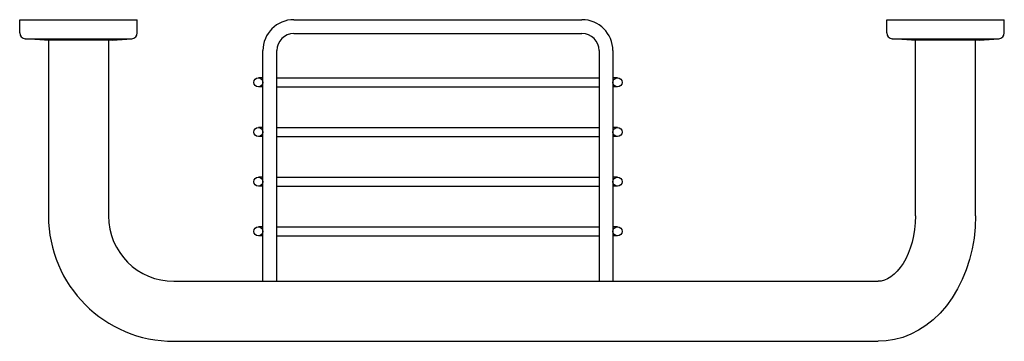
# Model space of a CAD drawing. Header units: millimetres. Extents: x 3991.487 to 3991.896, y 2053.03 to 2053.164.
import ezdxf

# ---------------------------------------------------------------- set-up
doc = ezdxf.new("R2010")
doc.units = ezdxf.units.MM
doc.layers.add('SANINDUSA', color=3, linetype='Continuous')

msp = doc.modelspace()

# ---------------------------------------------------------------- linework, layer by layer
at = {"layer": 'SANINDUSA'}
for p, q in [((3991.486725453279, 2053.158240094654), (3991.486725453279, 2053.163689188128)), ((3991.486725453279, 2053.163689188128), (3991.535617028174, 2053.163689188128)), ((3991.535617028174, 2053.158240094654), (3991.535617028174, 2053.163689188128)), ((3991.600692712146, 2053.163689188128), (3991.720427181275, 2053.163689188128)), ((3991.847067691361, 2053.163689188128), (3991.895959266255, 2053.163689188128)), ((3991.847067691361, 2053.158240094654), (3991.847067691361, 2053.163689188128)), ((3991.895959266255, 2053.158240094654), (3991.895959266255, 2053.163689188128)), ((3991.497102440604, 2053.155144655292), (3991.489031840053, 2053.155706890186)), ((3991.489031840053, 2053.155706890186), (3991.5333106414, 2053.155706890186)), ((3991.525240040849, 2053.155144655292), (3991.497102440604, 2053.155144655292)), ((3991.498698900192, 2053.155144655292), (3991.498698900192, 2053.082090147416)), ((3991.523643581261, 2053.155144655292), (3991.523643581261, 2053.082090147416)), ((3991.525240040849, 2053.155144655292), (3991.5333106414, 2053.155706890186)), ((3991.600692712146, 2053.15790202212), (3991.720427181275, 2053.15790202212)), ((3991.849374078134, 2053.155706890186), (3991.893652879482, 2053.155706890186)), ((3991.857444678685, 2053.155144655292), (3991.849374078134, 2053.155706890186)), ((3991.885582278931, 2053.155144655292), (3991.857444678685, 2053.155144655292)), ((3991.859041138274, 2053.082089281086), (3991.859041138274, 2053.155144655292)), ((3991.883985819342, 2053.082089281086), (3991.883985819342, 2053.155144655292)), ((3991.885582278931, 2053.155144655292), (3991.893652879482, 2053.155706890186)), ((3991.587821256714, 2053.054930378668), (3991.587821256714, 2053.150817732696)), ((3991.593608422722, 2053.054930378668), (3991.593608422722, 2053.150817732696)), ((3991.727511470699, 2053.150817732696), (3991.727511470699, 2053.054930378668)), ((3991.733298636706, 2053.150817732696), (3991.733298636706, 2053.054930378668)), ((3991.587821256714, 2053.139502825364), (3991.585925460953, 2053.139502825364)), ((3991.593608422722, 2053.139502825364), (3991.727511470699, 2053.139502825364)), ((3991.735194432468, 2053.139502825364), (3991.733298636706, 2053.139502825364)), ((3991.587821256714, 2053.135711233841), (3991.585925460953, 2053.135711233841)), ((3991.593608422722, 2053.135711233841), (3991.727511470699, 2053.135711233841)), ((3991.735194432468, 2053.135711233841), (3991.733298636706, 2053.135711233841)), ((3991.587821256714, 2053.118868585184), (3991.585925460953, 2053.118868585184)), ((3991.593608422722, 2053.118868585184), (3991.727511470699, 2053.118868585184)), ((3991.735194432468, 2053.118868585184), (3991.733298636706, 2053.118868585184)), ((3991.587821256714, 2053.115076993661), (3991.585925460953, 2053.115076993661)), ((3991.593608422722, 2053.115076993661), (3991.727511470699, 2053.115076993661)), ((3991.735194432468, 2053.115076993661), (3991.733298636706, 2053.115076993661)), ((3991.587821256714, 2053.098234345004), (3991.585925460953, 2053.098234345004)), ((3991.593608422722, 2053.098234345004), (3991.727511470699, 2053.098234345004)), ((3991.735194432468, 2053.098234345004), (3991.733298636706, 2053.098234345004)), ((3991.587821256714, 2053.094442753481), (3991.585925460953, 2053.094442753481)), ((3991.593608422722, 2053.094442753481), (3991.727511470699, 2053.094442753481)), ((3991.735194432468, 2053.094442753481), (3991.733298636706, 2053.094442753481)), ((3991.859041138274, 2053.082089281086), (3991.858950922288, 2053.079288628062)), ((3991.883985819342, 2053.082089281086), (3991.883830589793, 2053.077481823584)), ((3991.587821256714, 2053.077600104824), (3991.585925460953, 2053.077600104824)), ((3991.593608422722, 2053.077600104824), (3991.727511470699, 2053.077600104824)), ((3991.735194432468, 2053.077600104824), (3991.733298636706, 2053.077600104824)), ((3991.858950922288, 2053.079288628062), (3991.858682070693, 2053.076521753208)), ((3991.883830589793, 2053.077481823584), (3991.88336635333, 2053.07291356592)), ((3991.587821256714, 2053.073808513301), (3991.585925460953, 2053.073808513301)), ((3991.593608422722, 2053.073808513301), (3991.727511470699, 2053.073808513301)), ((3991.735194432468, 2053.073808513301), (3991.733298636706, 2053.073808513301)), ((3991.858239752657, 2053.073820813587), (3991.857632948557, 2053.071218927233)), ((3991.858682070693, 2053.076521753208), (3991.858239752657, 2053.073820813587)), ((3991.88336635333, 2053.07291356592), (3991.882595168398, 2053.068412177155)), ((3991.856874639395, 2053.0687481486), (3991.855979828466, 2053.066433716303)), ((3991.857632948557, 2053.071218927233), (3991.856874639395, 2053.0687481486)), ((3991.855979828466, 2053.066433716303), (3991.85496770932, 2053.064301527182)), ((3991.882595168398, 2053.068412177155), (3991.881521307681, 2053.064013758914)), ((3991.852672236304, 2053.060652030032), (3991.851425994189, 2053.059152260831)), ((3991.853856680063, 2053.062367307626), (3991.852672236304, 2053.060652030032)), ((3991.85496770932, 2053.064301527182), (3991.853856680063, 2053.062367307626)), ((3991.881521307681, 2053.064013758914), (3991.880149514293, 2053.059748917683)), ((3991.848816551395, 2053.056822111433), (3991.847478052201, 2053.055995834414)), ((3991.850137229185, 2053.057875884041), (3991.848816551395, 2053.056822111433)), ((3991.851425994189, 2053.059152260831), (3991.850137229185, 2053.057875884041)), ((3991.880149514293, 2053.059748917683), (3991.878489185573, 2053.055656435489)), ((3991.550803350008, 2053.054930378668), (3991.593608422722, 2053.054930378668)), ((3991.593608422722, 2053.054930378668), (3991.84348995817, 2053.054930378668)), ((3991.844810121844, 2053.055048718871), (3991.84348995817, 2053.054930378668)), ((3991.846141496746, 2053.055404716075), (3991.844810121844, 2053.055048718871)), ((3991.847478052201, 2053.055995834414), (3991.846141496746, 2053.055404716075)), ((3991.878489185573, 2053.055656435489), (3991.876550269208, 2053.051768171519)), ((3991.876550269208, 2053.051768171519), (3991.874350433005, 2053.048123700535)), ((3991.871909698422, 2053.044755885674), (3991.869252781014, 2053.041694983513)), ((3991.874350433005, 2053.048123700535), (3991.871909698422, 2053.044755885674)), ((3991.869252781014, 2053.041694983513), (3991.866410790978, 2053.038968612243)), ((3991.863408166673, 2053.036589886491), (3991.860279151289, 2053.034574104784)), ((3991.866410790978, 2053.038968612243), (3991.863408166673, 2053.036589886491)), ((3991.8570423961, 2053.032921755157), (3991.853724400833, 2053.031636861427)), ((3991.860279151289, 2053.034574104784), (3991.8570423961, 2053.032921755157)), ((3991.550803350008, 2053.0299856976), (3991.84348995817, 2053.0299856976)), ((3991.846921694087, 2053.030168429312), (3991.84348995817, 2053.0299856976)), ((3991.850344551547, 2053.030719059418), (3991.846921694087, 2053.030168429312)), ((3991.853724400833, 2053.031636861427), (3991.850344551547, 2053.030719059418))]:
    msp.add_line(p, q, dxfattribs=at)
for centre in [(3991.585925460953, 2053.137607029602), (3991.735194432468, 2053.137607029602), (3991.585925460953, 2053.116972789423), (3991.735194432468, 2053.116972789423), (3991.585925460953, 2053.096338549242), (3991.735194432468, 2053.096338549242), (3991.585925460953, 2053.075704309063), (3991.735194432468, 2053.075704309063)]:
    msp.add_circle(centre, 0.001895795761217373, dxfattribs=at)
for centre, radius, start, end in [((3991.600692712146, 2053.150817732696), 0.01287145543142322, 90, 180), ((3991.720427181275, 2053.150817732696), 0.01287145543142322, 0, 90), ((3991.489269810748, 2053.158240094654), 0.002544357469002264, 180, 264.6333508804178), ((3991.533072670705, 2053.158240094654), 0.002544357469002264, 275.3666491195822, 0), ((3991.600692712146, 2053.150817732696), 0.007084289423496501, 90, 180), ((3991.720427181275, 2053.150817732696), 0.007084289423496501, 0, 90), ((3991.84961204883, 2053.158240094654), 0.002544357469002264, 180, 264.6333508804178), ((3991.893414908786, 2053.158240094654), 0.002544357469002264, 275.3666491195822, 0), ((3991.550803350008, 2053.082090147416), 0.05210444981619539, 180, 270), ((3991.550803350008, 2053.082090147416), 0.02715976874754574, 180, 270)]:
    msp.add_arc(centre, radius, start, end, dxfattribs=at)

doc.saveas('drawing.dxf')
